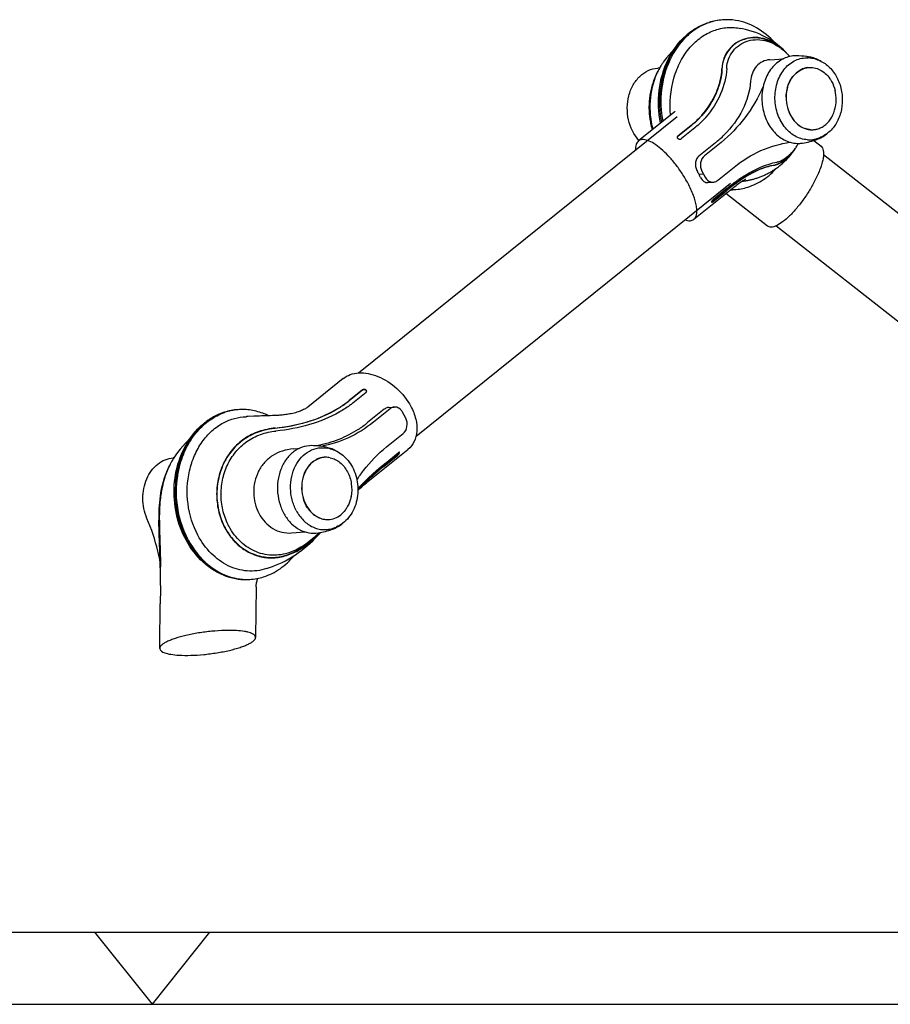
# Model space of a CAD drawing. Extents: x 0 to 420, y 0 to 297.
# Tile 2 of 7: x 121 to 181, y 0 to 68. Entities that reach past the tile are written whole.
import ezdxf

# ---------------------------------------------------------------- set-up
doc = ezdxf.new("R2010")
doc.units = 0
doc.header["$LTSCALE"] = 23.1
for name, color, linetype in [('102160_DXF_CONTINUOUS_LINE', 7, 'CONTINUOUS'), ('102162_DXF_CONTINUOUS_LINE', 7, 'CONTINUOUS'), ('102180_DXF_FORMAT', 7, 'CONTINUOUS'), ('102200_DXF_CONTINUOUS_LINE', 7, 'CONTINUOUS'), ('105-5481_DXF_CONTINUOUS_LI', 7, 'CONTINUOUS')]:
    doc.layers.add(name, color=color, linetype=linetype)

msp = doc.modelspace()

# ---------------------------------------------------------------- linework, layer by layer
at = {"layer": '102160_DXF_CONTINUOUS_LINE', "color": 7, "linetype": 'CONTINUOUS'}
for p, q in [((223.265, 22.298), (176.559, 58.923)), ((219.61, 17.637), (173.254, 53.988))]:
    msp.add_line(p, q, dxfattribs=at)
at = {"layer": '102162_DXF_CONTINUOUS_LINE', "color": 7, "linetype": 'CONTINUOUS'}
for p, q in [((144.295, 43.791), (166.4, 61.577)), ((148.292, 39.406), (170.113, 56.962))]:
    msp.add_line(p, q, dxfattribs=at)
at = {"layer": '102180_DXF_FORMAT', "color": 7, "linetype": 'CONTINUOUS'}
for p, q in [((24.998, 4.998), (414.998, 4.998)), ((129.998, -0.002), (126.002, 4.998)), ((129.998, -0.002), (133.995, 4.998)), ((-0.002, -0.002), (419.998, -0.002))]:
    msp.add_line(p, q, dxfattribs=at)
at = {"layer": '102200_DXF_CONTINUOUS_LINE', "color": 7, "linetype": 'CONTINUOUS'}
for p, q in [((172.834, 65.516), (173.777, 65.586)), ((165.19, 64.95), (165.056, 64.94)), ((166.175, 61.858), (163.72, 59.883)), ((168.386, 61.518), (168.384, 61.515)), ((167.373, 60.958), (166.452, 60.218)), ((167.372, 60.938), (166.452, 60.197)), ((167.626, 60.791), (166.705, 60.051)), ((169.056, 59.755), (167.903, 58.827)), ((169.453, 59.784), (168.3, 58.856)), ((175.88, 59.914), (176.389, 59.515)), ((169.213, 57.145), (170.366, 58.072)), ((168.229, 57.577), (167.927, 57.554)), ((168.123, 57.788), (168.229, 57.577)), ((168.229, 57.577), (168.344, 57.372)), ((168.537, 56.996), (168.916, 57.024)), ((170.608, 57.027), (170.59, 57.014)), ((170.693, 57.223), (170.696, 57.225)), ((170.923, 57.088), (171.005, 57.099)), ((171.005, 57.099), (171.058, 57.106)), ((167.566, 54.45), (170.339, 56.682)), ((168.856, 55.689), (169.777, 56.429)), ((168.877, 55.67), (169.798, 56.411)), ((168.94, 55.86), (169.86, 56.601)), ((172.682, 53.979), (169.794, 56.243)), ((143.238, 43.404), (140.783, 41.429)), ((144.571, 42.592), (143.65, 41.852)), ((144.571, 42.613), (143.651, 41.872)), ((144.824, 42.446), (143.903, 41.705)), ((143.903, 41.705), (143.893, 41.697)), ((140.784, 41.429), (140.783, 41.429)), ((142.97, 41.074), (142.962, 41.069)), ((146.088, 41.275), (144.935, 40.347)), ((146.485, 41.305), (145.332, 40.377)), ((146.403, 41.397), (146.782, 41.425)), ((147.468, 40.873), (147.354, 41.077)), ((136.539, 40.759), (136.504, 40.758)), ((137.034, 40.785), (136.655, 40.765)), ((137.16, 40.791), (137.034, 40.785)), ((137.291, 40.797), (137.16, 40.791)), ((137.427, 40.802), (137.291, 40.797)), ((137.568, 40.807), (137.427, 40.802)), ((138.327, 40.829), (138.168, 40.824)), ((147.575, 40.662), (147.468, 40.873)), ((138.569, 39.76), (138.571, 39.761)), ((146.245, 38.665), (147.398, 39.593)), ((139.758, 38.517), (140.171, 38.548)), ((144.948, 36.253), (147.721, 38.483)), ((146.138, 37.515), (147.058, 38.255)), ((131.491, 37.905), (131.45, 37.902)), ((146.054, 37.343), (146.975, 38.084)), ((146.076, 37.324), (146.996, 38.065)), ((146.134, 37.512), (146.138, 37.515)), ((144.948, 36.253), (144.948, 36.252)), ((145.173, 36.679), (145.181, 36.686)), ((145.236, 36.615), (145.217, 36.598)), ((145.266, 36.764), (145.268, 36.766)), ((145.268, 36.766), (145.287, 36.784)), ((145.307, 36.714), (145.33, 36.735)), ((130.496, 33.381), (130.498, 33.581)), ((130.498, 33.581), (130.499, 33.601)), ((130.495, 33.378), (130.496, 33.381)), ((135.316, 33.139), (135.312, 33.146)), ((139.657, 32.695), (140.599, 32.765)), ((130.568, 30.349), (130.568, 30.34)), ((130.563, 29.048), (130.563, 29.019)), ((137.203, 28.962), (137.163, 25.45)), ((130.53, 26.401), (130.545, 27.786)), ((130.509, 24.685), (130.528, 26.282)), ((130.528, 26.282), (130.53, 26.401))]:
    msp.add_line(p, q, dxfattribs=at)
for points in [[(173.94, 66.044), (173.79, 66.193), (173.599, 66.366), (173.4, 66.531), (173.194, 66.685), (172.982, 66.83), (172.764, 66.965), (172.541, 67.089), (172.314, 67.204), (172.084, 67.307), (171.853, 67.4), (171.619, 67.482), (171.387, 67.554), (171.157, 67.616), (170.928, 67.669), (170.834, 67.688)], [(166.128, 66.149), (166.024, 66.047), (165.845, 65.856), (165.676, 65.656), (165.516, 65.45), (165.487, 65.41)], [(165.004, 64.604), (164.978, 64.549), (164.933, 64.453), (164.891, 64.356), (164.85, 64.26), (164.812, 64.163), (164.776, 64.065), (164.741, 63.967), (164.709, 63.869), (164.679, 63.771), (164.65, 63.673), (164.624, 63.574), (164.599, 63.476), (164.576, 63.377), (164.556, 63.278), (164.537, 63.179), (164.52, 63.081), (164.505, 62.982), (164.492, 62.884), (164.481, 62.786), (164.471, 62.688), (164.463, 62.59), (164.457, 62.493), (164.453, 62.396), (164.451, 62.299), (164.45, 62.203), (164.451, 62.107), (164.454, 62.012), (164.458, 61.917), (164.464, 61.823), (164.472, 61.729), (164.481, 61.636), (164.492, 61.544), (164.504, 61.452), (164.518, 61.361), (164.533, 61.27), (164.55, 61.18), (164.568, 61.091), (164.588, 61.003), (164.609, 60.915), (164.631, 60.829), (164.655, 60.743), (164.68, 60.657), (164.68, 60.656)], [(166.224, 61.896), (166.227, 61.9), (166.235, 61.912), (166.24, 61.917), (166.239, 61.916), (166.234, 61.911), (166.224, 61.901), (166.208, 61.886), (166.188, 61.869), (166.175, 61.858)], [(171.058, 57.106), (171.091, 57.111), (171.127, 57.117), (171.166, 57.123), (171.208, 57.13), (171.252, 57.138), (171.298, 57.146), (171.346, 57.155), (171.395, 57.165), (171.446, 57.176), (171.497, 57.188), (171.55, 57.2), (171.603, 57.213), (171.657, 57.227), (171.712, 57.242), (171.768, 57.257), (171.823, 57.274), (171.88, 57.291), (171.937, 57.31), (171.995, 57.329), (172.053, 57.349), (172.112, 57.37), (172.171, 57.393), (172.23, 57.416), (172.29, 57.44), (172.35, 57.465), (172.41, 57.491), (172.47, 57.518), (172.53, 57.547), (172.591, 57.576), (172.651, 57.606), (172.712, 57.638), (172.772, 57.67), (172.833, 57.703), (172.893, 57.738), (172.953, 57.773), (173.013, 57.809), (173.073, 57.847), (173.132, 57.885), (173.191, 57.925), (173.25, 57.965), (173.309, 58.007), (173.367, 58.049), (173.425, 58.093), (173.483, 58.137), (173.54, 58.183), (173.597, 58.229), (173.653, 58.277), (173.709, 58.326), (173.765, 58.375), (173.82, 58.426), (173.874, 58.478), (173.928, 58.531), (173.982, 58.584), (174.035, 58.639), (174.087, 58.695), (174.139, 58.752), (174.19, 58.81), (174.24, 58.869), (174.29, 58.929), (174.339, 58.989), (174.388, 59.051), (174.435, 59.114), (174.482, 59.178), (174.528, 59.243), (174.573, 59.309), (174.603, 59.353)], [(170.339, 56.682), (170.397, 56.728), (170.488, 56.799), (170.576, 56.864), (170.659, 56.924), (170.736, 56.978), (170.809, 57.027), (170.876, 57.07), (170.937, 57.108), (170.993, 57.141), (171.042, 57.169), (171.085, 57.192), (171.122, 57.211), (171.151, 57.226), (171.172, 57.236), (171.177, 57.238)], [(140.784, 41.429), (140.771, 41.418), (140.741, 41.396), (140.705, 41.371), (140.662, 41.343), (140.613, 41.313), (140.557, 41.281), (140.495, 41.249), (140.426, 41.216), (140.352, 41.183), (140.273, 41.151), (140.19, 41.119), (140.103, 41.089), (140.013, 41.061), (139.921, 41.034), (139.827, 41.009), (139.733, 40.986), (139.639, 40.966), (139.545, 40.947), (139.452, 40.931), (139.359, 40.916), (139.267, 40.902), (139.177, 40.891), (139.087, 40.88), (138.999, 40.871), (138.911, 40.863), (138.825, 40.856), (138.74, 40.85), (138.656, 40.844), (138.572, 40.84), (138.49, 40.836), (138.408, 40.832), (138.327, 40.829)], [(136.655, 40.765), (136.573, 40.761), (136.539, 40.759)], [(138.168, 40.824), (137.936, 40.817), (137.861, 40.815), (137.568, 40.807)], [(132.567, 39.178), (132.511, 39.128), (132.307, 38.93), (132.111, 38.723), (131.924, 38.506), (131.747, 38.279), (131.632, 38.12)], [(131.191, 37.38), (131.148, 37.293), (131.029, 37.034), (130.922, 36.771), (130.828, 36.504), (130.747, 36.242), (130.678, 35.983), (130.62, 35.728), (130.574, 35.483), (130.538, 35.251), (130.509, 35.029), (130.486, 34.809), (130.469, 34.591), (130.456, 34.375), (130.448, 34.155), (130.443, 33.927), (130.441, 33.692)], [(144.259, 35.637), (144.272, 35.651), (144.401, 35.774), (144.525, 35.889), (144.646, 35.998), (144.764, 36.1), (144.877, 36.195), (144.948, 36.253)], [(130.441, 33.692), (130.443, 33.449), (130.447, 33.197), (130.455, 32.935), (130.464, 32.662), (130.475, 32.377), (130.501, 31.774)], [(137.921, 30.22), (138.125, 30.289), (138.329, 30.364), (138.545, 30.448), (138.769, 30.544), (138.998, 30.65), (139.23, 30.766), (139.464, 30.894), (139.695, 31.03), (139.922, 31.175), (140.145, 31.329), (140.359, 31.488), (140.563, 31.651), (140.76, 31.818), (140.946, 31.986), (141.122, 32.154), (141.29, 32.322), (141.454, 32.492), (141.614, 32.664), (141.672, 32.728)], [(130.501, 31.774), (130.514, 31.46), (130.526, 31.138), (130.537, 30.814), (130.547, 30.489), (130.551, 30.339)], [(137.203, 28.962), (137.203, 28.993), (137.206, 29.05), (137.211, 29.11), (137.22, 29.172), (137.23, 29.236), (137.244, 29.301), (137.261, 29.365), (137.281, 29.43), (137.303, 29.493), (137.324, 29.547)]]:
    msp.add_lwpolyline(points, dxfattribs=at)
for centre, radius, start, end in [((169.762, 64.466), 3.821, 93.14413, 107.63351), ((169.859, 64.461), 3.833, 94.58553, 108.98001), ((169.852, 64.471), 3.823, 80.84336, 94.48593), ((171.161, 62.896), 5.994, 153.19086, 153.95739), ((171.281, 62.925), 6.043, 153.95761, 154.69488), ((171.25, 63.223), 3.887, 46.36201, 46.56479), ((171.173, 63.143), 3.998, 42.82965, 46.34629), ((170.868, 63.057), 4.285, 40.90602, 44.19641), ((171.046, 63.025), 4.171, 40.92491, 42.83961), ((170.771, 62.971), 4.414, 40.39989, 40.91943), ((170.744, 62.948), 4.45, 39.88271, 40.39989), ((170.99, 62.976), 4.245, 40.60022, 40.92962), ((168.996, 62.715), 4.414, 147.51743, 151.08829), ((169.307, 62.688), 4.692, 149.29802, 152.62661), ((168.869, 62.795), 4.264, 146.83607, 147.50117), ((169.198, 62.751), 4.565, 148.91962, 149.28487), ((169.143, 62.785), 4.501, 147.50683, 148.92214), ((169.003, 62.875), 4.334, 144.20619, 147.51732), ((166.115, 65.033), 3.731, 357.97239, 358.29901), ((169.623, 62.532), 5.044, 155.83676, 156.38906), ((169.266, 62.57), 4.721, 153.95739, 154.48618), ((169.587, 62.548), 5.004, 155.3356, 155.8367), ((169.211, 62.597), 4.66, 152.48585, 153.95911), ((169.52, 62.579), 4.93, 153.95959, 155.33783), ((169.137, 62.636), 4.576, 151.0745, 152.48585), ((169.435, 62.62), 4.836, 152.61579, 153.95875), ((162.623, 66.504), 7.321, 318.57475, 318.75372), ((164.587, 64.829), 5.039, 318.92423, 319.14428), ((164.023, 66.009), 8.028, 308.82367, 314.65545), ((171.572, 61.545), 3.729, 324.11394, 327.98307), ((171.229, 61.584), 4.045, 326.51697, 330.10506), ((171.458, 61.618), 3.863, 327.97008, 328.16689), ((171.071, 61.677), 4.228, 330.08813, 331.17057), ((171.397, 61.655), 3.935, 328.17137, 329.85567), ((171.327, 61.696), 4.016, 329.85164, 330.39011), ((171.723, 61.439), 3.544, 323.15376, 324.07803), ((181.51, 41.859), 18.708, 125.79325, 128.84362), ((181.071, 42.43), 17.959, 125.70248, 128.87863), ((175.664, 49.986), 8.78, 124.48173, 124.60049), ((170.367, 60.604), 3.56, 278.62725, 279.0356), ((170.07, 60.286), 3.787, 270.64367, 274.40221), ((170.165, 60.292), 3.787, 269.3332, 272.97135), ((170.16, 60.324), 3.819, 273.01764, 287.6377), ((169.066, 55.575), 0.284, 153.02469, 155.99247), ((168.645, 55.95), 0.336, 306.05776, 308.86825), ((144.773, 42.528), 0.0938, 348.93344, 358.0558), ((136.156, 37.429), 3.82, 93.14082, 107.6356), ((136.254, 37.423), 3.833, 94.58553, 108.98001), ((136.246, 37.466), 3.79, 88.03276, 94.5244), ((136.243, 37.41), 3.846, 80.85582, 88.01958), ((137.345, 50.571), 10.77, 300.03971, 300.17698), ((139.688, 46.875), 6.666, 299.50395, 299.72476), ((139.925, 46.575), 7.992, 302.97045, 308.81789), ((138.981, 51.507), 13.013, 274.78875, 275.26698), ((147.242, 38.028), 0.293, 125.65021, 128.87191), ((135.956, 34.973), 5.339, 148.88882, 153.20082), ((136.273, 34.936), 5.629, 150.25341, 154.32281), ((135.801, 35.064), 5.159, 148.7172, 148.86459), ((136.093, 35.036), 5.423, 150.03294, 150.22969), ((135.756, 35.091), 5.106, 147.57738, 148.71892), ((136.051, 35.06), 5.375, 148.99268, 150.03411), ((135.891, 35.158), 5.187, 145.1884, 149.00965), ((136.447, 34.85), 5.823, 154.30034, 154.46497), ((157.729, 23.121), 18.479, 132.41344, 132.77104), ((166.623, 12.289), 32.419, 131.11257, 131.32752), ((144.256, 33.413), 13.771, 179.30266, 180.14335), ((146.175, 33.415), 15.69, 180.13016, 180.29418), ((135.225, 38.876), 8.841, 315.47939, 315.75403), ((133.833, 40.065), 10.684, 316.16989, 316.50045), ((78.901, 29.119), 51.664, 0.02177, 1.353), ((89.754, 29.841), 40.817, 358.8872, 0.70051), ((136.574, 33.392), 3.926, 258.71429, 259.51848), ((136.468, 33.314), 3.854, 260.85572, 266.60943), ((136.564, 33.337), 3.87, 259.51024, 265.22029), ((136.464, 33.259), 3.799, 266.62491, 274.42362), ((136.56, 33.297), 3.831, 265.23231, 265.73585), ((136.559, 33.27), 3.803, 265.73093, 272.99081), ((136.554, 33.286), 3.819, 273.04693, 287.63763), ((294.153, 26.123), 163.616, 178.98558, 179.4176)]:
    msp.add_arc(centre, radius, start, end, dxfattribs=at)
for centre, major_axis, ratio, start_param, end_param in [((165.941, 57.407), (-2.006, 2.649), 0.532003, -1.902413, -1.828341), ((165.942, 57.407), (-2.156, 2.528), 0.516852, -2.006682, -1.93261)]:
    msp.add_ellipse(centre, major_axis=major_axis, ratio=ratio, start_param=start_param, end_param=end_param, dxfattribs=at)
for points, knots in [([(168.612, 68.086), (168.326, 67.988), (167.766, 67.719), (166.753, 66.926), (165.774, 65.498), (165.215, 63.431), (165.268, 61.96), (165.404, 61.239)], [0, 0, 0, 0, 0.111017, 0.2259, 0.469288, 0.730531, 1, 1, 1, 1]), ([(165.811, 65.599), (166.108, 66.186), (166.7, 66.994), (167.737, 67.758), (168.311, 68.015), (168.605, 68.108)], [0, 0, 0, 0, 0.513341, 0.759499, 1, 1, 1, 1]), ([(165.851, 65.578), (166.142, 66.173), (166.725, 66.991), (167.751, 67.761), (168.317, 68.017), (168.605, 68.108)], [0, 0, 0, 0, 0.518451, 0.763224, 1, 1, 1, 1]), ([(167.311, 66.384), (167.536, 66.643), (168.035, 67.102), (168.917, 67.576), (169.873, 67.791), (170.521, 67.751), (170.834, 67.688)], [0, 0, 0, 0, 0.261636, 0.512131, 0.756133, 1, 1, 1, 1]), ([(173.176, 66.7), (172.814, 67.102), (171.988, 67.792), (170.97, 68.163), (170.46, 68.245)], [0, 0, 0, 0, 0.511681, 1, 1, 1, 1]), ([(173.94, 66.044), (173.743, 66.247), (173.32, 66.602), (172.601, 66.957), (171.857, 67.098), (171.134, 67.015), (170.485, 66.717), (169.96, 66.231), (169.607, 65.606), (169.516, 65.133), (169.509, 64.897)], [0, 0, 0, 0, 0.143808, 0.277689, 0.403117, 0.523078, 0.641166, 0.760112, 0.880316, 1, 1, 1, 1]), ([(173.573, 66.337), (173.344, 66.522), (172.857, 66.83), (172.048, 67.061), (171.257, 67.025), (170.579, 66.75), (170.079, 66.33), (169.75, 65.855), (169.563, 65.367), (169.518, 65.036), (169.513, 64.876)], [0, 0, 0, 0, 0.163183, 0.315023, 0.459407, 0.594116, 0.712758, 0.816695, 0.910783, 1, 1, 1, 1]), ([(165.942, 61.671), (165.879, 62.53), (165.984, 63.838), (166.595, 65.405), (167.051, 66.086), (167.311, 66.384)], [0, 0, 0, 0, 0.515214, 0.763358, 1, 1, 1, 1]), ([(169.844, 64.922), (169.85, 65.138), (169.933, 65.571), (170.26, 66.139), (170.741, 66.58), (171.332, 66.856), (171.991, 66.942), (172.673, 66.831), (173.339, 66.53), (173.736, 66.222), (173.923, 66.045)], [0, 0, 0, 0, 0.120082, 0.23998, 0.358894, 0.477278, 0.597596, 0.723148, 0.856769, 1, 1, 1, 1]), ([(163.756, 59.915), (163.397, 60.313), (163.026, 61.092), (162.914, 62.188), (163.02, 63.017), (163.314, 63.768), (163.775, 64.381), (164.37, 64.801), (164.83, 64.923), (165.056, 64.94)], [0, 0, 0, 0, 0.257744, 0.393191, 0.52712, 0.655848, 0.777099, 0.890904, 1, 1, 1, 1]), ([(165.26, 61.123), (165.108, 61.867), (165.038, 63.39), (165.451, 64.864), (165.775, 65.527)], [0, 0, 0, 0, 0.506799, 1, 1, 1, 1]), ([(165.818, 65.508), (165.508, 64.853), (165.113, 63.403), (165.177, 61.906), (165.321, 61.172)], [0, 0, 0, 0, 0.492218, 1, 1, 1, 1]), ([(168.127, 61.677), (168.528, 62.134), (169.027, 62.909), (169.414, 64.035), (169.5, 64.613), (169.509, 64.897)], [0, 0, 0, 0, 0.511898, 0.760797, 1, 1, 1, 1]), ([(169.843, 64.901), (169.822, 64.3), (169.493, 63.072), (168.816, 62.015), (168.399, 61.533)], [0, 0, 0, 0, 0.485477, 1, 1, 1, 1]), ([(172.834, 65.516), (172.657, 65.503), (172.306, 65.411), (171.873, 65.078), (171.59, 64.595), (171.517, 64.224), (171.503, 64.032)], [0, 0, 0, 0, 0.244831, 0.486359, 0.734976, 1, 1, 1, 1]), ([(165.006, 64.604), (164.72, 64.006), (164.392, 62.677), (164.523, 61.321), (164.703, 60.674)], [0, 0, 0, 0, 0.49682, 1, 1, 1, 1]), ([(164.738, 60.702), (164.57, 61.336), (164.445, 62.658), (164.742, 63.958), (165.001, 64.552)], [0, 0, 0, 0, 0.50262, 1, 1, 1, 1]), ([(169.513, 64.876), (169.502, 64.507), (169.381, 63.852), (168.94, 62.739), (168.47, 62.042), (168.112, 61.639)], [0, 0, 0, 0, 0.308417, 0.549235, 1, 1, 1, 1]), ([(164.73, 60.696), (164.586, 61.216), (164.449, 62.303), (164.609, 63.389), (164.769, 63.907)], [0, 0, 0, 0, 0.499036, 1, 1, 1, 1]), ([(172.371, 63.65), (172.028, 62.89), (171.204, 61.472), (170.07, 60.28), (169.453, 59.784)], [0, 0, 0, 0, 0.512964, 1, 1, 1, 1]), ([(171.503, 64.032), (171.451, 63.346), (171.041, 61.955), (170.178, 60.805), (169.664, 60.297)], [0, 0, 0, 0, 0.487735, 1, 1, 1, 1]), ([(168.112, 61.639), (168.059, 61.579), (167.828, 61.33), (167.575, 61.101), (167.372, 60.938)], [0, 0, 0, 0, 0.236315, 1, 1, 1, 1]), ([(167.373, 60.958), (167.441, 61.013), (167.701, 61.231), (167.945, 61.47), (168.112, 61.66)], [0, 0, 0, 0, 0.255883, 1, 1, 1, 1]), ([(168.384, 61.515), (168.327, 61.451), (168.091, 61.193), (167.831, 60.957), (167.626, 60.791)], [0, 0, 0, 0, 0.245306, 1, 1, 1, 1]), ([(166.452, 60.218), (166.446, 60.212), (166.424, 60.192), (166.411, 60.163), (166.41, 60.141)], [0, 0, 0, 0, 0.273563, 1, 1, 1, 1]), ([(166.452, 60.197), (166.446, 60.193), (166.428, 60.176), (166.414, 60.152), (166.411, 60.134)], [0, 0, 0, 0, 0.267597, 1, 1, 1, 1]), ([(163.72, 59.883), (163.643, 59.822), (163.559, 59.676), (163.515, 59.454), (163.511, 59.324), (163.512, 59.255)], [0, 0, 0, 0, 0.431264, 0.694788, 1, 1, 1, 1]), ([(167.16, 56.937), (167.036, 57.17), (166.763, 57.627), (166.303, 58.27), (165.808, 58.849), (165.308, 59.332), (164.831, 59.695), (164.447, 59.898), (164.171, 59.974), (163.997, 59.988), (163.843, 59.96), (163.756, 59.912), (163.72, 59.883)], [0, 0, 0, 0, 0.164165, 0.33072, 0.490912, 0.636838, 0.762193, 0.863039, 0.904158, 0.939681, 0.970907, 1, 1, 1, 1]), ([(166.418, 60.1), (166.44, 60.054), (166.547, 59.996), (166.662, 60.016), (166.705, 60.051)], [0, 0, 0, 0, 0.480594, 1, 1, 1, 1]), ([(170.366, 58.072), (170.931, 58.527), (172.16, 59.29), (173.552, 59.694), (174.248, 59.792)], [0, 0, 0, 0, 0.507905, 1, 1, 1, 1]), ([(176.389, 59.515), (176.43, 59.483), (176.501, 59.391), (176.556, 59.207), (176.569, 58.978), (176.54, 58.704), (176.472, 58.389), (176.319, 57.9), (176.158, 57.528), (176.035, 57.275)], [0, 0, 0, 0, 0.065248, 0.142761, 0.238254, 0.353891, 0.489686, 0.64429, 1, 1, 1, 1]), ([(167.903, 58.827), (167.834, 58.772), (167.721, 58.621), (167.66, 58.34), (167.692, 58.043), (167.766, 57.853), (167.815, 57.765)], [0, 0, 0, 0, 0.229323, 0.473713, 0.734786, 1, 1, 1, 1]), ([(168.3, 58.856), (168.157, 58.741), (167.971, 58.366), (168.034, 57.964), (168.123, 57.788)], [0, 0, 0, 0, 0.48122, 1, 1, 1, 1]), ([(173.072, 58.203), (173.156, 58.216), (173.344, 58.272), (173.808, 58.503), (174.134, 58.803), (174.339, 59.05)], [0, 0, 0, 0, 0.165197, 0.377522, 1, 1, 1, 1]), ([(173.091, 58.18), (173.207, 58.199), (173.465, 58.286), (174.026, 58.623), (174.392, 59.034), (174.603, 59.353)], [0, 0, 0, 0, 0.179994, 0.412641, 1, 1, 1, 1]), ([(174.559, 59.314), (174.376, 59.07), (174.073, 58.756), (173.621, 58.491), (173.413, 58.421), (173.319, 58.407)], [0, 0, 0, 0, 0.584604, 0.816874, 1, 1, 1, 1]), ([(170.569, 57.033), (170.955, 57.312), (171.55, 57.682), (172.406, 58.043), (172.843, 58.166), (173.072, 58.203)], [0, 0, 0, 0, 0.513249, 0.75019, 1, 1, 1, 1]), ([(173.091, 58.18), (172.921, 58.152), (172.542, 58.057), (171.682, 57.727), (171.038, 57.335), (170.607, 57.027)], [0, 0, 0, 0, 0.187683, 0.423764, 1, 1, 1, 1]), ([(170.696, 57.225), (171.155, 57.54), (171.839, 57.939), (172.743, 58.28), (173.14, 58.379), (173.319, 58.407)], [0, 0, 0, 0, 0.577229, 0.812869, 1, 1, 1, 1]), ([(168.344, 57.372), (168.404, 57.266), (168.565, 57.082), (168.806, 57.016), (168.916, 57.024)], [0, 0, 0, 0, 0.526031, 1, 1, 1, 1]), ([(171.317, 56.685), (171.694, 56.804), (172.428, 57.162), (173.038, 57.701), (173.309, 58.007)], [0, 0, 0, 0, 0.491821, 1, 1, 1, 1]), ([(167.566, 54.45), (167.614, 54.489), (167.698, 54.596), (167.764, 54.808), (167.781, 55.069), (167.735, 55.512), (167.542, 56.154), (167.305, 56.665), (167.16, 56.937)], [0, 0, 0, 0, 0.069359, 0.149937, 0.247337, 0.363764, 0.651924, 1, 1, 1, 1]), ([(168.036, 57.35), (168.064, 57.295), (168.127, 57.195), (168.248, 57.076), (168.388, 57.004), (168.488, 56.993), (168.537, 56.996)], [0, 0, 0, 0, 0.285192, 0.542413, 0.77583, 1, 1, 1, 1]), ([(168.916, 57.024), (168.942, 57.026), (169.049, 57.042), (169.149, 57.094), (169.213, 57.145)], [0, 0, 0, 0, 0.246251, 1, 1, 1, 1]), ([(169.86, 56.601), (169.929, 56.657), (170.196, 56.868), (170.471, 57.07), (170.678, 57.213)], [0, 0, 0, 0, 0.260137, 1, 1, 1, 1]), ([(176.035, 57.275), (175.916, 57.033), (175.653, 56.551), (175.206, 55.866), (174.722, 55.236), (174.23, 54.698), (173.762, 54.283), (173.386, 54.037), (173.115, 53.93), (172.947, 53.899), (172.799, 53.911), (172.715, 53.952), (172.682, 53.979)], [0, 0, 0, 0, 0.163058, 0.330897, 0.493755, 0.642657, 0.770219, 0.871413, 0.91164, 0.945406, 0.974027, 1, 1, 1, 1]), ([(168.807, 55.69), (168.802, 55.679), (168.794, 55.663), (168.795, 55.64), (168.8, 55.636)], [0, 0, 0, 0, 0.649013, 1, 1, 1, 1]), ([(168.795, 55.654), (168.799, 55.654), (168.816, 55.66), (168.831, 55.67), (168.843, 55.679)], [0, 0, 0, 0, 0.19445, 1, 1, 1, 1]), ([(168.8, 55.636), (168.807, 55.63), (168.842, 55.642), (168.862, 55.658), (168.877, 55.67)], [0, 0, 0, 0, 0.329261, 1, 1, 1, 1]), ([(168.94, 55.86), (168.913, 55.839), (168.866, 55.789), (168.828, 55.733), (168.813, 55.704)], [0, 0, 0, 0, 0.508661, 1, 1, 1, 1]), ([(166.942, 54.41), (167.003, 54.389), (167.121, 54.358), (167.293, 54.346), (167.444, 54.374), (167.53, 54.421), (167.566, 54.45)], [0, 0, 0, 0, 0.299428, 0.558568, 0.786897, 1, 1, 1, 1]), ([(143.238, 43.404), (143.382, 43.52), (143.727, 43.709), (144.327, 43.822), (144.985, 43.772), (145.922, 43.487), (147.018, 42.77), (147.684, 41.934), (147.933, 41.468)], [0, 0, 0, 0, 0.098537, 0.204002, 0.319403, 0.445274, 0.719592, 1, 1, 1, 1]), ([(144.866, 42.525), (144.867, 42.551), (144.842, 42.609), (144.758, 42.653), (144.66, 42.658), (144.596, 42.632), (144.571, 42.613)], [0, 0, 0, 0, 0.213163, 0.464553, 0.741249, 1, 1, 1, 1]), ([(144.857, 42.545), (144.836, 42.591), (144.728, 42.65), (144.613, 42.627), (144.571, 42.592)], [0, 0, 0, 0, 0.479726, 1, 1, 1, 1]), ([(144.824, 42.446), (144.829, 42.45), (144.848, 42.467), (144.861, 42.491), (144.865, 42.51)], [0, 0, 0, 0, 0.265441, 1, 1, 1, 1]), ([(142.759, 41.261), (142.838, 41.308), (143.147, 41.494), (143.441, 41.704), (143.651, 41.872)], [0, 0, 0, 0, 0.255473, 1, 1, 1, 1]), ([(143.65, 41.852), (143.579, 41.795), (143.294, 41.575), (142.992, 41.377), (142.759, 41.24)], [0, 0, 0, 0, 0.250769, 1, 1, 1, 1]), ([(143.893, 41.697), (143.824, 41.641), (143.536, 41.42), (143.23, 41.222), (142.993, 41.086)], [0, 0, 0, 0, 0.245619, 1, 1, 1, 1]), ([(135.856, 29.509), (135.573, 29.554), (135.009, 29.707), (133.941, 30.244), (132.784, 31.322), (131.856, 33.034), (131.435, 34.993), (131.562, 36.993), (132.228, 38.823), (133.213, 40.06), (134.19, 40.748), (134.726, 40.983), (134.999, 41.07)], [0, 0, 0, 0, 0.057372, 0.115966, 0.237755, 0.366618, 0.500002, 0.633385, 0.762247, 0.884035, 0.942629, 1, 1, 1, 1]), ([(134.999, 41.07), (134.735, 40.986), (134.215, 40.757), (133.26, 40.079), (132.29, 38.846), (131.631, 37.012), (131.506, 34.999), (131.926, 33.026), (132.848, 31.309), (133.989, 30.232), (135.034, 29.702), (135.582, 29.553), (135.856, 29.509)], [0, 0, 0, 0, 0.055821, 0.113325, 0.234525, 0.36455, 0.499996, 0.635442, 0.765468, 0.886668, 0.944171, 1, 1, 1, 1]), ([(132.489, 32.213), (132.066, 33.005), (131.544, 34.783), (131.725, 37.069), (132.372, 38.712), (133.071, 39.756), (133.954, 40.567), (134.65, 40.925), (135.007, 41.048)], [0, 0, 0, 0, 0.262319, 0.526254, 0.653389, 0.774714, 0.889905, 1, 1, 1, 1]), ([(138.057, 40.822), (137.961, 40.869), (137.576, 41.041), (137.166, 41.157), (136.855, 41.207)], [0, 0, 0, 0, 0.253082, 1, 1, 1, 1]), ([(138.524, 39.967), (139.276, 40.047), (140.737, 40.312), (142.114, 40.888), (142.736, 41.248)], [0, 0, 0, 0, 0.512945, 1, 1, 1, 1]), ([(142.759, 41.24), (142.212, 40.921), (140.842, 40.316), (139.371, 40.033), (138.524, 39.943)], [0, 0, 0, 0, 0.4263, 1, 1, 1, 1]), ([(142.962, 41.069), (142.312, 40.702), (140.875, 40.117), (139.355, 39.843), (138.571, 39.761)], [0, 0, 0, 0, 0.486143, 1, 1, 1, 1]), ([(146.403, 41.397), (146.374, 41.395), (146.262, 41.379), (146.154, 41.328), (146.088, 41.275)], [0, 0, 0, 0, 0.254737, 1, 1, 1, 1]), ([(146.782, 41.425), (146.756, 41.423), (146.649, 41.407), (146.548, 41.356), (146.485, 41.305)], [0, 0, 0, 0, 0.246251, 1, 1, 1, 1]), ([(147.354, 41.077), (147.294, 41.184), (147.133, 41.367), (146.892, 41.433), (146.782, 41.425)], [0, 0, 0, 0, 0.526031, 1, 1, 1, 1]), ([(147.933, 41.468), (148.08, 41.191), (148.303, 40.633), (148.395, 39.782), (148.212, 39.022), (147.902, 38.629), (147.721, 38.483)], [0, 0, 0, 0, 0.290925, 0.552116, 0.784141, 1, 1, 1, 1]), ([(133.157, 32.536), (132.8, 33.206), (132.339, 34.7), (132.423, 36.638), (132.887, 38.069), (133.412, 39.013), (134.093, 39.789), (134.644, 40.18), (134.932, 40.333)], [0, 0, 0, 0, 0.259623, 0.522, 0.649408, 0.771812, 0.888549, 1, 1, 1, 1]), ([(134.932, 40.333), (135.175, 40.462), (135.687, 40.667), (136.233, 40.749), (136.504, 40.758)], [0, 0, 0, 0, 0.503939, 1, 1, 1, 1]), ([(145.332, 40.377), (144.803, 39.951), (143.659, 39.228), (142.368, 38.816), (141.72, 38.701)], [0, 0, 0, 0, 0.507724, 1, 1, 1, 1]), ([(147.398, 39.593), (147.541, 39.708), (147.727, 40.083), (147.664, 40.485), (147.575, 40.662)], [0, 0, 0, 0, 0.48122, 1, 1, 1, 1]), ([(138.524, 39.967), (138.141, 39.926), (137.39, 39.777), (136.361, 39.275), (135.516, 38.51), (134.895, 37.542), (134.523, 36.435), (134.416, 35.263), (134.573, 34.103), (134.852, 33.375), (135.031, 33.039)], [0, 0, 0, 0, 0.125769, 0.248064, 0.369878, 0.493771, 0.620224, 0.748126, 0.875448, 1, 1, 1, 1]), ([(138.524, 39.943), (138.25, 39.914), (137.69, 39.817), (136.84, 39.51), (135.974, 38.95), (135.191, 38.063), (134.642, 36.893), (134.419, 35.58), (134.536, 34.261), (134.838, 33.433), (135.04, 33.053)], [0, 0, 0, 0, 0.090581, 0.185949, 0.295158, 0.426077, 0.569307, 0.714174, 0.8588, 1, 1, 1, 1]), ([(135.312, 33.146), (135.143, 33.465), (134.879, 34.153), (134.727, 35.25), (134.822, 36.36), (135.164, 37.412), (135.741, 38.338), (136.53, 39.076), (137.495, 39.573), (138.207, 39.722), (138.569, 39.76)], [0, 0, 0, 0, 0.124403, 0.25154, 0.37932, 0.505796, 0.629865, 0.751922, 0.874352, 1, 1, 1, 1]), ([(144.276, 39.87), (143.855, 39.597), (142.931, 39.125), (141.936, 38.838), (141.419, 38.731)], [0, 0, 0, 0, 0.487575, 1, 1, 1, 1]), ([(139.758, 38.517), (139.508, 38.499), (139.014, 38.408), (138.331, 38.094), (137.757, 37.608), (137.332, 36.98), (137.077, 36.256), (136.973, 35.245), (137.163, 34.473), (137.398, 34.03)], [0, 0, 0, 0, 0.124833, 0.248144, 0.371091, 0.495456, 0.621989, 0.749873, 1, 1, 1, 1]), ([(144.189, 36.375), (144.334, 36.595), (144.928, 37.435), (145.649, 38.186), (146.245, 38.665)], [0, 0, 0, 0, 0.256758, 1, 1, 1, 1]), ([(146.996, 38.065), (147.041, 38.101), (147.097, 38.164), (147.143, 38.236), (147.149, 38.278), (147.14, 38.286)], [0, 0, 0, 0, 0.630657, 0.873928, 1, 1, 1, 1]), ([(147.14, 38.286), (147.134, 38.292), (147.104, 38.288), (147.085, 38.275), (147.072, 38.265)], [0, 0, 0, 0, 0.357922, 1, 1, 1, 1]), ([(147.111, 38.251), (147.113, 38.255), (147.118, 38.267), (147.122, 38.28), (147.122, 38.29)], [0, 0, 0, 0, 0.300469, 1, 1, 1, 1]), ([(129.626, 33.703), (129.439, 34.135), (129.247, 35.08), (129.468, 36.249), (129.913, 37.031), (130.351, 37.489), (130.872, 37.797), (131.259, 37.888), (131.45, 37.902)], [0, 0, 0, 0, 0.268793, 0.533603, 0.659, 0.777748, 0.890615, 1, 1, 1, 1]), ([(146.975, 38.084), (146.985, 38.092), (147.027, 38.13), (147.064, 38.173), (147.088, 38.209)], [0, 0, 0, 0, 0.237198, 1, 1, 1, 1]), ([(131.191, 37.38), (130.886, 36.777), (130.513, 35.504), (130.464, 34.203), (130.456, 33.579)], [0, 0, 0, 0, 0.519901, 1, 1, 1, 1]), ([(130.499, 33.601), (130.503, 33.899), (130.516, 34.52), (130.635, 35.797), (130.907, 36.763), (131.192, 37.36)], [0, 0, 0, 0, 0.232145, 0.483996, 1, 1, 1, 1]), ([(146.076, 37.324), (146.007, 37.269), (145.723, 37.037), (145.445, 36.799), (145.236, 36.615)], [0, 0, 0, 0, 0.242077, 1, 1, 1, 1]), ([(145.287, 36.784), (145.358, 36.848), (145.635, 37.097), (145.919, 37.338), (146.134, 37.512)], [0, 0, 0, 0, 0.257358, 1, 1, 1, 1]), ([(145.33, 36.735), (145.509, 36.891), (145.749, 37.095), (145.993, 37.294), (146.054, 37.343)], [0, 0, 0, 0, 0.752289, 1, 1, 1, 1]), ([(144.258, 35.777), (144.333, 35.855), (144.632, 36.163), (144.939, 36.462), (145.173, 36.679)], [0, 0, 0, 0, 0.253742, 1, 1, 1, 1]), ([(144.258, 35.729), (144.337, 35.809), (144.647, 36.119), (144.969, 36.418), (145.215, 36.634)], [0, 0, 0, 0, 0.254116, 1, 1, 1, 1]), ([(145.216, 36.598), (145.135, 36.526), (144.808, 36.232), (144.491, 35.925), (144.259, 35.688)], [0, 0, 0, 0, 0.245855, 1, 1, 1, 1]), ([(130.487, 33.581), (130.491, 33.915), (130.51, 34.692), (130.607, 35.468), (130.703, 35.9)], [0, 0, 0, 0, 0.429852, 1, 1, 1, 1]), ([(130.543, 30.648), (130.495, 30.912), (130.278, 31.954), (129.942, 32.972), (129.626, 33.703)], [0, 0, 0, 0, 0.25248, 1, 1, 1, 1]), ([(130.551, 30.339), (130.538, 30.904), (130.504, 31.735), (130.462, 32.814), (130.453, 33.33), (130.456, 33.579)], [0, 0, 0, 0, 0.522956, 0.769149, 1, 1, 1, 1]), ([(137.398, 34.03), (137.512, 33.817), (137.788, 33.424), (138.336, 32.975), (138.976, 32.713), (139.433, 32.679), (139.657, 32.695)], [0, 0, 0, 0, 0.261931, 0.513238, 0.757039, 1, 1, 1, 1]), ([(130.512, 32.3), (130.509, 32.38), (130.497, 32.725), (130.487, 33.069), (130.486, 33.334)], [0, 0, 0, 0, 0.232086, 1, 1, 1, 1]), ([(130.495, 33.378), (130.488, 32.896), (130.529, 31.886), (130.561, 30.877), (130.568, 30.349)], [0, 0, 0, 0, 0.477298, 1, 1, 1, 1]), ([(135.031, 33.039), (135.191, 32.739), (135.573, 32.182), (136.318, 31.523), (137.187, 31.094), (138.131, 30.925), (139.094, 31.028), (140.024, 31.388), (140.881, 31.97), (141.388, 32.46), (141.633, 32.72)], [0, 0, 0, 0, 0.128726, 0.252618, 0.372587, 0.490868, 0.610514, 0.734446, 0.864461, 1, 1, 1, 1]), ([(135.04, 33.053), (135.211, 32.733), (135.625, 32.14), (136.443, 31.458), (137.401, 31.048), (138.43, 30.948), (139.422, 31.155), (140.51, 31.694), (141.164, 32.275), (141.54, 32.667)], [0, 0, 0, 0, 0.140179, 0.274959, 0.40547, 0.535913, 0.667251, 0.79075, 1, 1, 1, 1]), ([(139.694, 31.395), (139.297, 31.24), (138.45, 31.063), (137.171, 31.305), (136.063, 32.026), (135.527, 32.743), (135.316, 33.139)], [0, 0, 0, 0, 0.247883, 0.490234, 0.738721, 1, 1, 1, 1]), ([(132.489, 32.213), (132.847, 31.542), (133.562, 30.631), (134.8, 29.837), (135.47, 29.609), (135.806, 29.542)], [0, 0, 0, 0, 0.521118, 0.765422, 1, 1, 1, 1]), ([(137.921, 30.22), (137.495, 30.081), (136.568, 29.967), (135.197, 30.357), (133.998, 31.245), (133.402, 32.077), (133.157, 32.536)], [0, 0, 0, 0, 0.23447, 0.47373, 0.727804, 1, 1, 1, 1]), ([(141.529, 32.677), (141.259, 32.403), (140.696, 31.9), (140.034, 31.528), (139.694, 31.395)], [0, 0, 0, 0, 0.512849, 1, 1, 1, 1]), ([(137.711, 29.646), (138.117, 29.775), (138.906, 30.17), (139.547, 30.773), (139.828, 31.114)], [0, 0, 0, 0, 0.49096, 1, 1, 1, 1]), ([(135.83, 25.919), (135.559, 25.935), (134.986, 25.938), (134.106, 25.881), (133.208, 25.766), (132.362, 25.603), (131.721, 25.43), (131.281, 25.272), (131.017, 25.158), (130.802, 25.04), (130.618, 24.907), (130.51, 24.771), (130.509, 24.685)], [0, 0, 0, 0, 0.144711, 0.305535, 0.470338, 0.627138, 0.765226, 0.824468, 0.875993, 0.9192, 0.95386, 1, 1, 1, 1]), ([(131.843, 24.215), (132.113, 24.2), (132.687, 24.196), (133.567, 24.253), (134.464, 24.368), (135.31, 24.532), (135.952, 24.705), (136.391, 24.862), (136.655, 24.977), (136.87, 25.094), (137.054, 25.227), (137.162, 25.363), (137.163, 25.45)], [0, 0, 0, 0, 0.144711, 0.305537, 0.470343, 0.627144, 0.765233, 0.824475, 0.875998, 0.919204, 0.953862, 1, 1, 1, 1]), ([(137.163, 25.45), (137.164, 25.604), (136.889, 25.742), (136.615, 25.818), (136.283, 25.883), (136.018, 25.908), (135.83, 25.919)], [0, 0, 0, 0, 0.316366, 0.453137, 0.613626, 1, 1, 1, 1]), ([(130.509, 24.685), (130.508, 24.53), (130.783, 24.392), (131.057, 24.317), (131.39, 24.251), (131.654, 24.227), (131.843, 24.215)], [0, 0, 0, 0, 0.316357, 0.453129, 0.61362, 1, 1, 1, 1])]:
    msp.add_open_spline(points, degree=3, knots=knots, dxfattribs=at)
for points in [[(166.41, 60.141), (166.409, 60.127), (166.413, 60.113), (166.418, 60.1)], [(144.865, 42.514), (144.864, 42.525), (144.862, 42.535), (144.857, 42.545)], [(147.104, 38.238), (147.107, 38.242), (147.109, 38.247), (147.111, 38.251)], [(147.088, 38.209), (147.094, 38.219), (147.099, 38.228), (147.104, 38.238)]]:
    msp.add_open_spline(points, degree=3, dxfattribs=at)
at = {"layer": '105-5481_DXF_CONTINUOUS_LI', "color": 7, "linetype": 'CONTINUOUS'}
for p, q in [((175.509, 65.715), (175.506, 65.715)), ((175.797, 60.662), (175.802, 60.662))]:
    msp.add_line(p, q, dxfattribs=at)
for centre, radius, start, end in [((174.587, 59.82), 5.967, 82.24947, 89.25761), ((174.596, 59.902), 5.884, 81.10349, 82.23343), ((175.394, 63.778), 1.87, 78.30875, 86.59401), ((174.601, 59.933), 5.852, 79.42498, 81.07325), ((174.616, 60.009), 5.719, 76.52783, 78.32539), ((175.965, 63.164), 1.934, 142.16211, 142.493), ((175.181, 62.943), 2.211, 34.31934, 34.88964), ((176.436, 62.929), 2.464, 164.52866, 165.01513), ((174.797, 62.762), 2.638, 13.42674, 13.80731), ((174.748, 62.751), 2.688, 359.32591, 13.40622), ((175.759, 62.051), 1.39, 269.79739, 271.28534), ((175.759, 62.05), 1.389, 271.28553, 271.54249), ((175.759, 62.05), 1.388, 271.73529, 272.11292), ((175.76, 62.049), 1.387, 272.11282, 274.91226), ((175.76, 62.047), 1.386, 274.91279, 277.84858), ((175.76, 62.048), 1.386, 277.84862, 278.11627), ((175.759, 62.054), 1.393, 278.11921, 281.58743), ((175.757, 62.061), 1.399, 281.58529, 281.87054), ((174.213, 65.444), 5.719, 290.15069, 291.94825), ((174.799, 61.665), 1.953, 271.46128, 279.2192), ((174.16, 65.608), 5.948, 279.21345, 289.01424), ((140.982, 32.8), 5.948, 79.46184, 89.26263), ((141.011, 32.971), 5.719, 76.52783, 78.32539), ((142.037, 36.529), 1.414, 101.53112, 108.37316), ((142.045, 36.53), 1.413, 100.48981, 108.69646), ((142.041, 36.549), 1.395, 100.09987, 100.46783), ((142.04, 36.553), 1.39, 97.44714, 100.10098), ((142.039, 36.558), 1.385, 96.74233, 97.44573), ((142.039, 36.56), 1.384, 95.71833, 96.74224), ((142.039, 36.559), 1.385, 94.19627, 95.7182), ((142.039, 36.557), 1.386, 92.85179, 94.1962), ((142.039, 36.556), 1.387, 92.07632, 92.85183), ((142.039, 36.531), 1.412, 77.98737, 92.00984), ((142.032, 36.496), 1.448, 77.72535, 78.02017), ((142.951, 35.829), 2.585, 197.44786, 197.89928), ((141.278, 35.697), 2.552, 348.73679, 349.10652), ((142.529, 35.595), 2.1, 218.96909, 219.30836), ((141.747, 35.503), 2.04, 326.767, 327.39512), ((140.555, 38.569), 5.948, 279.21345, 289.01424), ((140.608, 38.405), 5.719, 290.15069, 291.94825)]:
    msp.add_arc(centre, radius, start, end, dxfattribs=at)
for points, knots in [([(174.664, 65.786), (174.516, 65.788), (174.216, 65.757), (173.786, 65.61), (173.387, 65.366), (172.909, 64.918), (172.465, 64.162), (172.237, 63.105), (172.322, 62.005), (172.652, 61.15), (173.055, 60.577), (173.409, 60.223), (173.808, 59.952), (174.1, 59.832), (174.248, 59.79)], [0, 0, 0, 0, 0.055073, 0.11077, 0.167992, 0.22738, 0.353052, 0.486946, 0.623946, 0.757688, 0.821865, 0.883599, 0.942871, 1, 1, 1, 1]), ([(175.44, 59.964), (175.29, 59.973), (174.986, 60.029), (174.555, 60.22), (174.162, 60.511), (173.698, 61.021), (173.292, 61.839), (173.134, 62.934), (173.286, 63.848), (173.577, 64.496), (173.865, 64.913), (174.217, 65.251), (174.618, 65.495), (175.055, 65.635), (175.357, 65.654), (175.505, 65.645)], [0, 0, 0, 0, 0.056121, 0.113921, 0.174122, 0.237013, 0.36952, 0.507267, 0.642991, 0.708239, 0.770899, 0.830875, 0.888499, 0.944518, 1, 1, 1, 1]), ([(176.406, 65.399), (176.293, 65.469), (176.057, 65.588), (175.803, 65.662), (175.675, 65.686)], [0, 0, 0, 0, 0.505707, 1, 1, 1, 1]), ([(175.948, 65.57), (176.075, 65.54), (176.325, 65.453), (176.796, 65.181), (177.302, 64.669), (177.709, 63.879), (177.895, 62.984), (177.843, 62.071), (177.557, 61.23), (177.132, 60.649), (176.706, 60.311), (176.471, 60.188), (176.351, 60.139)], [0, 0, 0, 0, 0.056946, 0.115358, 0.237285, 0.366426, 0.500001, 0.633576, 0.762716, 0.884643, 0.943054, 1, 1, 1, 1]), ([(175.474, 64.971), (175.375, 64.96), (175.178, 64.914), (174.802, 64.739), (174.563, 64.521), (174.433, 64.354)], [0, 0, 0, 0, 0.240946, 0.486458, 1, 1, 1, 1]), ([(174.438, 64.35), (174.568, 64.518), (174.807, 64.738), (175.185, 64.915), (175.383, 64.96), (175.482, 64.972)], [0, 0, 0, 0, 0.513633, 0.759114, 1, 1, 1, 1]), ([(175.482, 64.972), (175.621, 64.989), (175.909, 64.979), (176.323, 64.834), (176.699, 64.573), (176.904, 64.338), (176.994, 64.208)], [0, 0, 0, 0, 0.235917, 0.478105, 0.732041, 1, 1, 1, 1]), ([(174.049, 63.567), (174.068, 63.64), (174.157, 63.92), (174.299, 64.183), (174.433, 64.354)], [0, 0, 0, 0, 0.258279, 1, 1, 1, 1]), ([(174.061, 63.586), (174.081, 63.656), (174.168, 63.923), (174.304, 64.176), (174.431, 64.341)], [0, 0, 0, 0, 0.257958, 1, 1, 1, 1]), ([(174.049, 63.567), (174.035, 63.515), (173.985, 63.304), (173.963, 63.087), (173.961, 62.923)], [0, 0, 0, 0, 0.247395, 1, 1, 1, 1]), ([(173.969, 62.924), (173.97, 62.979), (173.979, 63.195), (174.014, 63.409), (174.056, 63.566)], [0, 0, 0, 0, 0.252505, 1, 1, 1, 1]), ([(177.007, 64.189), (177.047, 64.131), (177.2, 63.882), (177.306, 63.605), (177.358, 63.391)], [0, 0, 0, 0, 0.244611, 1, 1, 1, 1]), ([(173.961, 62.923), (173.958, 62.681), (174.017, 62.2), (174.29, 61.545), (174.72, 61.025), (175.099, 60.803), (175.295, 60.737)], [0, 0, 0, 0, 0.267481, 0.527736, 0.772638, 1, 1, 1, 1]), ([(173.969, 62.924), (173.966, 62.682), (174.025, 62.202), (174.296, 61.549), (174.724, 61.03), (175.101, 60.806), (175.296, 60.74)], [0, 0, 0, 0, 0.267384, 0.527599, 0.772547, 1, 1, 1, 1]), ([(176.045, 60.691), (176.142, 60.712), (176.334, 60.774), (176.694, 60.979), (177.076, 61.381), (177.364, 62.009), (177.433, 62.479), (177.436, 62.719)], [0, 0, 0, 0, 0.112144, 0.226988, 0.468035, 0.727337, 1, 1, 1, 1]), ([(175.69, 60.663), (175.656, 60.664), (175.523, 60.675), (175.39, 60.705), (175.295, 60.737)], [0, 0, 0, 0, 0.248104, 1, 1, 1, 1]), ([(175.296, 60.74), (175.333, 60.727), (175.482, 60.682), (175.638, 60.662), (175.755, 60.662)], [0, 0, 0, 0, 0.253291, 1, 1, 1, 1]), ([(176.098, 59.985), (176.221, 60.027), (176.461, 60.138), (176.677, 60.29), (176.779, 60.376)], [0, 0, 0, 0, 0.49429, 1, 1, 1, 1]), ([(174.248, 59.79), (174.297, 59.776), (174.494, 59.727), (174.698, 59.708), (174.849, 59.712)], [0, 0, 0, 0, 0.252638, 1, 1, 1, 1]), ([(175.44, 59.964), (175.566, 59.957), (175.819, 59.968), (176.065, 60.031), (176.183, 60.075)], [0, 0, 0, 0, 0.498665, 1, 1, 1, 1]), ([(141.059, 38.748), (140.835, 38.75), (140.375, 38.676), (139.753, 38.332), (139.242, 37.792), (138.876, 37.099), (138.678, 36.307), (138.661, 35.471), (138.825, 34.654), (139.053, 34.149), (139.194, 33.918)], [0, 0, 0, 0, 0.108876, 0.221043, 0.339664, 0.465673, 0.597826, 0.733311, 0.868546, 1, 1, 1, 1]), ([(139.98, 34.248), (139.855, 34.482), (139.662, 34.99), (139.555, 35.796), (139.633, 36.601), (139.889, 37.341), (140.308, 37.959), (140.861, 38.403), (141.505, 38.628), (141.955, 38.615), (142.168, 38.571)], [0, 0, 0, 0, 0.134033, 0.271036, 0.407051, 0.538364, 0.662471, 0.778962, 0.890026, 1, 1, 1, 1]), ([(142.07, 38.648), (142.198, 38.624), (142.452, 38.55), (142.688, 38.431), (142.801, 38.361)], [0, 0, 0, 0, 0.494288, 1, 1, 1, 1]), ([(142.343, 38.532), (142.5, 38.494), (142.81, 38.378), (143.379, 37.997), (143.708, 37.575), (143.873, 37.265)], [0, 0, 0, 0, 0.237332, 0.482697, 1, 1, 1, 1]), ([(141.115, 37.609), (140.948, 37.474), (140.655, 37.127), (140.397, 36.482), (140.324, 35.765), (140.405, 35.282), (140.478, 35.052)], [0, 0, 0, 0, 0.231243, 0.479408, 0.73889, 1, 1, 1, 1]), ([(141.123, 37.609), (140.956, 37.475), (140.663, 37.128), (140.405, 36.484), (140.332, 35.767), (140.413, 35.285), (140.485, 35.054)], [0, 0, 0, 0, 0.231243, 0.4794, 0.738875, 1, 1, 1, 1]), ([(141.591, 37.871), (141.549, 37.857), (141.379, 37.792), (141.222, 37.694), (141.115, 37.609)], [0, 0, 0, 0, 0.245935, 1, 1, 1, 1]), ([(141.123, 37.609), (141.159, 37.638), (141.303, 37.745), (141.465, 37.827), (141.592, 37.869)], [0, 0, 0, 0, 0.25543, 1, 1, 1, 1]), ([(142.34, 37.911), (142.46, 37.885), (142.7, 37.799), (143.026, 37.586), (143.311, 37.296), (143.624, 36.818), (143.851, 36.108), (143.839, 35.506), (143.783, 35.214)], [0, 0, 0, 0, 0.110481, 0.225519, 0.345999, 0.471827, 0.734164, 1, 1, 1, 1]), ([(143.873, 37.265), (144.069, 36.898), (144.314, 36.077), (144.241, 35.018), (143.954, 34.249), (143.639, 33.751), (143.235, 33.354), (142.912, 33.168), (142.745, 33.101)], [0, 0, 0, 0, 0.25996, 0.521694, 0.648606, 0.770638, 0.887504, 1, 1, 1, 1]), ([(140.899, 34.261), (140.853, 34.318), (140.675, 34.559), (140.546, 34.835), (140.478, 35.052)], [0, 0, 0, 0, 0.243474, 1, 1, 1, 1]), ([(140.492, 35.034), (140.514, 34.964), (140.614, 34.694), (140.762, 34.441), (140.897, 34.275)], [0, 0, 0, 0, 0.256667, 1, 1, 1, 1]), ([(143.78, 35.198), (143.766, 35.126), (143.698, 34.848), (143.581, 34.582), (143.466, 34.403)], [0, 0, 0, 0, 0.257093, 1, 1, 1, 1]), ([(139.98, 34.248), (140.113, 33.998), (140.438, 33.546), (140.995, 33.143), (141.482, 32.969), (141.852, 32.913), (142.223, 32.932), (142.462, 32.994), (142.578, 33.037)], [0, 0, 0, 0, 0.271698, 0.524896, 0.645952, 0.764433, 0.881885, 1, 1, 1, 1]), ([(140.899, 34.261), (140.983, 34.16), (141.165, 33.976), (141.484, 33.768), (141.83, 33.644), (142.07, 33.62), (142.188, 33.624)], [0, 0, 0, 0, 0.265221, 0.518712, 0.762371, 1, 1, 1, 1]), ([(140.904, 34.265), (140.988, 34.163), (141.171, 33.979), (141.49, 33.77), (141.837, 33.644), (142.078, 33.62), (142.196, 33.624)], [0, 0, 0, 0, 0.265275, 0.518791, 0.762427, 1, 1, 1, 1]), ([(143.454, 34.384), (143.427, 34.343), (143.316, 34.187), (143.182, 34.047), (143.071, 33.957)], [0, 0, 0, 0, 0.256737, 1, 1, 1, 1]), ([(139.194, 33.918), (139.324, 33.706), (139.626, 33.321), (140.2, 32.895), (140.845, 32.667), (141.293, 32.664), (141.507, 32.698)], [0, 0, 0, 0, 0.269778, 0.524136, 0.765354, 1, 1, 1, 1]), ([(142.196, 33.624), (142.352, 33.629), (142.668, 33.693), (142.945, 33.857), (143.071, 33.957)], [0, 0, 0, 0, 0.491869, 1, 1, 1, 1]), ([(142.492, 32.946), (142.615, 32.989), (142.855, 33.099), (143.07, 33.251), (143.171, 33.336)], [0, 0, 0, 0, 0.494317, 1, 1, 1, 1])]:
    msp.add_open_spline(points, degree=3, knots=knots, dxfattribs=at)

doc.saveas('drawing.dxf')
